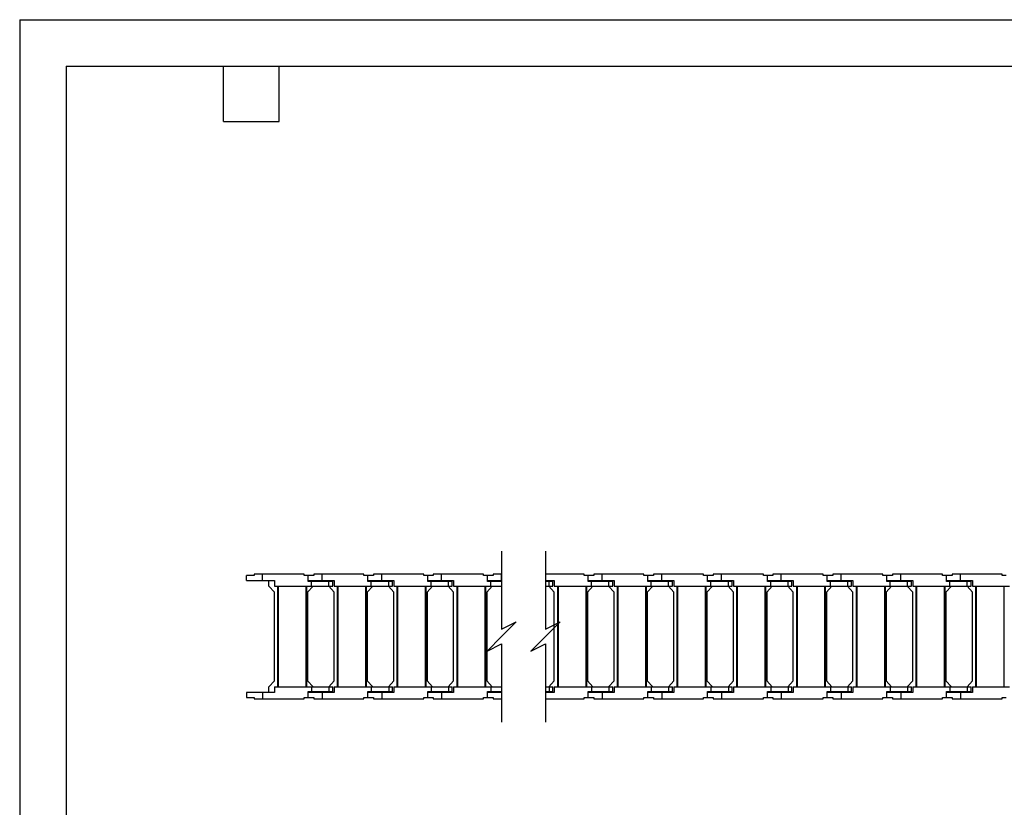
# Model space of a CAD drawing. Header units: millimetres. Extents: x 0 to 1537, y 0 to 1187.
# Tile 2 of 14: x 0 to 742, y 594 to 1187. Entities that reach past the tile are written whole.
import ezdxf

# ---------------------------------------------------------------- set-up
doc = ezdxf.new("R2010")
doc.units = ezdxf.units.MM
doc.header["$LTSCALE"] = 5.5
doc.layers.add('DIMENSIONS', color=140, linetype='Continuous', lineweight=25)
doc.layers.add('TEXT', color=140, linetype='Continuous', lineweight=25)

msp = doc.modelspace()

# ---------------------------------------------------------------- linework, layer by layer
at = {"color": 7, "linetype": 'Continuous'}
for q in [(0.01, 0.01), (1536.71, 1187.46)]:
    msp.add_line((0.01, 1187.46), q, dxfattribs=at)
for p, q in [((170.88, 764.77), (170.88, 768.47)), ((176.58, 768.47), (170.88, 768.47)), ((170.88, 764.77), (182.88, 764.77)), ((176.58, 769.47), (176.58, 768.47)), ((182.88, 769.47), (176.58, 769.47)), ((182.88, 764.77), (182.88, 769.47)), ((214.38, 769.47), (182.88, 769.47)), ((182.88, 764.77), (191.88, 764.77)), ((187.78, 760.47), (187.78, 764.77)), ((191.88, 764.77), (191.88, 760.47)), ((214.38, 768.47), (214.38, 769.47)), ((217.38, 768.47), (214.38, 768.47)), ((217.38, 763.97), (217.38, 768.47)), ((221.58, 768.47), (217.38, 768.47)), ((217.38, 763.97), (217.38, 768.47)), ((217.38, 768.47), (217.38, 768.47)), ((217.38, 764.77), (227.88, 764.77)), ((221.58, 769.47), (221.58, 768.47)), ((227.88, 769.47), (221.58, 769.47)), ((222.88, 763.97), (222.88, 764.77)), ((227.88, 764.77), (227.88, 769.47)), ((259.38, 769.47), (227.88, 769.47)), ((227.88, 764.77), (236.88, 764.77)), ((232.88, 764.77), (232.88, 763.97)), ((236.88, 764.77), (236.88, 760.47)), ((259.38, 768.47), (259.38, 769.47)), ((262.38, 768.47), (259.38, 768.47)), ((262.38, 763.97), (262.38, 768.47)), ((266.58, 768.47), (262.38, 768.47)), ((262.38, 763.97), (262.38, 768.47)), ((262.38, 768.47), (262.38, 768.47)), ((262.38, 764.77), (272.88, 764.77)), ((266.58, 769.47), (266.58, 768.47)), ((272.88, 769.47), (266.58, 769.47)), ((267.88, 763.97), (267.88, 764.77)), ((272.88, 764.77), (272.88, 769.47)), ((304.38, 769.47), (272.88, 769.47)), ((272.88, 764.77), (281.88, 764.77)), ((277.88, 764.77), (277.88, 763.97)), ((281.88, 764.77), (281.88, 760.47)), ((304.38, 768.47), (304.38, 769.47)), ((307.38, 768.47), (304.38, 768.47)), ((307.38, 763.97), (307.38, 768.47)), ((311.58, 768.47), (307.38, 768.47)), ((307.38, 763.97), (307.38, 768.47)), ((307.38, 768.47), (307.38, 768.47)), ((307.38, 764.77), (317.88, 764.77)), ((311.58, 769.47), (311.58, 768.47)), ((317.88, 769.47), (311.58, 769.47)), ((312.88, 763.97), (312.88, 764.77)), ((317.88, 764.77), (317.88, 769.47)), ((349.38, 769.47), (317.88, 769.47)), ((317.88, 764.77), (326.88, 764.77)), ((322.88, 764.77), (322.88, 763.97)), ((326.88, 764.77), (326.88, 760.47)), ((349.38, 768.47), (349.38, 769.47)), ((352.38, 768.47), (349.38, 768.47)), ((352.38, 763.97), (352.38, 768.47)), ((356.58, 768.47), (352.38, 768.47)), ((352.38, 763.97), (352.38, 768.47)), ((352.38, 768.47), (352.38, 768.47)), ((352.38, 764.77), (362.88, 764.77)), ((356.58, 769.47), (356.58, 768.47)), ((362.88, 769.47), (356.58, 769.47)), ((357.88, 763.97), (357.88, 764.77)), ((362.88, 764.77), (362.88, 769.47)), ((363.1, 769.47), (362.88, 769.47)), ((362.88, 764.77), (363.1, 764.77)), ((425.27, 769.47), (396.1, 769.47)), ((396.1, 764.77), (402.77, 764.77)), ((398.77, 764.77), (398.77, 763.97)), ((402.77, 764.77), (402.77, 760.47)), ((425.27, 768.47), (425.27, 769.47)), ((428.27, 768.47), (425.27, 768.47)), ((428.27, 763.97), (428.27, 768.47)), ((432.47, 768.47), (428.27, 768.47)), ((428.27, 763.97), (428.27, 768.47)), ((428.27, 768.47), (428.27, 768.47)), ((428.27, 764.77), (438.77, 764.77)), ((432.47, 769.47), (432.47, 768.47)), ((438.77, 769.47), (432.47, 769.47)), ((433.77, 763.97), (433.77, 764.77)), ((438.77, 764.77), (438.77, 769.47)), ((470.27, 769.47), (438.77, 769.47)), ((438.77, 764.77), (447.77, 764.77)), ((443.77, 764.77), (443.77, 763.97)), ((447.77, 764.77), (447.77, 760.47)), ((470.27, 768.47), (470.27, 769.47)), ((473.27, 768.47), (470.27, 768.47)), ((473.27, 763.97), (473.27, 768.47)), ((477.47, 768.47), (473.27, 768.47)), ((473.27, 763.97), (473.27, 768.47)), ((473.27, 768.47), (473.27, 768.47)), ((473.27, 764.77), (483.77, 764.77)), ((477.47, 769.47), (477.47, 768.47)), ((483.77, 769.47), (477.47, 769.47)), ((478.77, 763.97), (478.77, 764.77)), ((483.77, 764.77), (483.77, 769.47)), ((515.27, 769.47), (483.77, 769.47)), ((483.77, 764.77), (492.77, 764.77)), ((488.77, 764.77), (488.77, 763.97)), ((492.77, 764.77), (492.77, 760.47)), ((515.27, 768.47), (515.27, 769.47)), ((518.27, 768.47), (515.27, 768.47)), ((518.27, 763.97), (518.27, 768.47)), ((522.47, 768.47), (518.27, 768.47)), ((518.27, 763.97), (518.27, 768.47)), ((518.27, 768.47), (518.27, 768.47)), ((518.27, 764.77), (528.77, 764.77)), ((522.47, 769.47), (522.47, 768.47)), ((528.77, 769.47), (522.47, 769.47)), ((523.77, 763.97), (523.77, 764.77)), ((528.77, 764.77), (528.77, 769.47)), ((560.27, 769.47), (528.77, 769.47)), ((528.77, 764.77), (537.77, 764.77)), ((533.77, 764.77), (533.77, 763.97)), ((537.77, 764.77), (537.77, 760.47)), ((560.27, 768.47), (560.27, 769.47)), ((563.27, 768.47), (560.27, 768.47)), ((563.27, 763.97), (563.27, 768.47)), ((567.47, 768.47), (563.27, 768.47)), ((563.27, 763.97), (563.27, 768.47)), ((563.27, 768.47), (563.27, 768.47)), ((563.27, 764.77), (573.77, 764.77)), ((567.47, 769.47), (567.47, 768.47)), ((573.77, 769.47), (567.47, 769.47)), ((568.77, 763.97), (568.77, 764.77)), ((573.77, 764.77), (573.77, 769.47)), ((605.27, 769.47), (573.77, 769.47)), ((573.77, 764.77), (582.77, 764.77)), ((578.77, 764.77), (578.77, 763.97)), ((582.77, 764.77), (582.77, 760.47)), ((605.27, 768.47), (605.27, 769.47)), ((608.27, 768.47), (605.27, 768.47)), ((608.27, 763.97), (608.27, 768.47)), ((612.47, 768.47), (608.27, 768.47)), ((608.27, 763.97), (608.27, 768.47)), ((608.27, 768.47), (608.27, 768.47)), ((608.27, 764.77), (618.77, 764.77)), ((612.47, 769.47), (612.47, 768.47)), ((618.77, 769.47), (612.47, 769.47)), ((613.77, 763.97), (613.77, 764.77)), ((618.77, 764.77), (618.77, 769.47)), ((650.27, 769.47), (618.77, 769.47)), ((618.77, 764.77), (627.77, 764.77)), ((623.77, 764.77), (623.77, 763.97)), ((627.77, 764.77), (627.77, 760.47)), ((650.27, 768.47), (650.27, 769.47)), ((653.27, 768.47), (650.27, 768.47)), ((653.27, 763.97), (653.27, 768.47)), ((657.47, 768.47), (653.27, 768.47)), ((653.27, 763.97), (653.27, 768.47)), ((653.27, 768.47), (653.27, 768.47)), ((653.27, 764.77), (663.77, 764.77)), ((657.47, 769.47), (657.47, 768.47)), ((663.77, 769.47), (657.47, 769.47)), ((658.77, 763.97), (658.77, 764.77)), ((663.77, 764.77), (663.77, 769.47)), ((695.27, 769.47), (663.77, 769.47)), ((663.77, 764.77), (672.77, 764.77)), ((668.77, 764.77), (668.77, 763.97)), ((672.77, 764.77), (672.77, 760.47)), ((695.27, 768.47), (695.27, 769.47)), ((698.27, 768.47), (695.27, 768.47)), ((698.27, 763.97), (698.27, 768.47)), ((702.47, 768.47), (698.27, 768.47)), ((698.27, 763.97), (698.27, 768.47)), ((698.27, 768.47), (698.27, 768.47)), ((698.27, 764.77), (708.77, 764.77)), ((702.47, 769.47), (702.47, 768.47)), ((708.77, 769.47), (702.47, 769.47)), ((703.77, 763.97), (703.77, 764.77)), ((708.77, 764.77), (708.77, 769.47)), ((740.27, 769.47), (708.77, 769.47)), ((708.77, 764.77), (717.77, 764.77)), ((713.77, 764.77), (713.77, 763.97)), ((717.77, 764.77), (717.77, 760.47)), ((740.27, 768.47), (740.27, 769.47)), ((743.27, 768.47), (740.27, 768.47)), ((191.88, 755.97), (187.78, 760.47)), ((191.88, 760.47), (219.88, 760.47)), ((194.48, 684.47), (194.48, 760.47)), ((194.98, 684.47), (194.98, 760.47)), ((215.78, 684.47), (215.78, 760.47)), ((216.28, 684.47), (216.28, 760.47)), ((220.98, 760.47), (216.88, 755.97)), ((219.88, 763.97), (217.38, 763.97)), ((219.88, 760.47), (219.88, 763.97)), ((232.98, 763.97), (219.88, 763.97)), ((219.88, 760.47), (232.98, 760.47)), ((236.88, 755.97), (232.78, 760.47)), ((232.98, 760.47), (232.98, 763.97)), ((235.88, 763.97), (232.98, 763.97)), ((232.98, 760.47), (235.88, 760.47)), ((235.88, 760.47), (235.88, 763.97)), ((236.88, 760.47), (264.88, 760.47)), ((239.48, 684.47), (239.48, 760.47)), ((239.98, 684.47), (239.98, 760.47)), ((260.78, 684.47), (260.78, 760.47)), ((261.28, 684.47), (261.28, 760.47)), ((265.98, 760.47), (261.88, 755.97)), ((264.88, 763.97), (262.38, 763.97)), ((264.88, 760.47), (264.88, 763.97)), ((277.98, 763.97), (264.88, 763.97)), ((264.88, 760.47), (277.98, 760.47)), ((281.88, 755.97), (277.78, 760.47)), ((277.98, 760.47), (277.98, 763.97)), ((280.88, 763.97), (277.98, 763.97)), ((277.98, 760.47), (280.88, 760.47)), ((280.88, 760.47), (280.88, 763.97)), ((281.88, 760.47), (309.88, 760.47)), ((284.48, 684.47), (284.48, 760.47)), ((284.98, 684.47), (284.98, 760.47)), ((305.78, 684.47), (305.78, 760.47)), ((306.28, 684.47), (306.28, 760.47)), ((310.98, 760.47), (306.88, 755.97)), ((309.88, 763.97), (307.38, 763.97)), ((309.88, 760.47), (309.88, 763.97)), ((322.98, 763.97), (309.88, 763.97)), ((309.88, 760.47), (322.98, 760.47)), ((326.88, 755.97), (322.78, 760.47)), ((322.98, 760.47), (322.98, 763.97)), ((325.88, 763.97), (322.98, 763.97)), ((322.98, 760.47), (325.88, 760.47)), ((325.88, 760.47), (325.88, 763.97)), ((326.88, 760.47), (354.88, 760.47)), ((329.48, 684.47), (329.48, 760.47)), ((329.98, 684.47), (329.98, 760.47)), ((350.78, 684.47), (350.78, 760.47)), ((351.28, 684.47), (351.28, 760.47)), ((355.98, 760.47), (351.88, 755.97)), ((354.88, 763.97), (352.38, 763.97)), ((354.88, 760.47), (354.88, 763.97)), ((363.1, 763.97), (354.88, 763.97)), ((354.88, 760.47), (363.1, 760.47)), ((398.87, 763.97), (396.1, 763.97)), ((396.1, 760.47), (398.87, 760.47)), ((402.77, 755.97), (398.67, 760.47)), ((398.87, 760.47), (398.87, 763.97)), ((401.77, 763.97), (398.87, 763.97)), ((398.87, 760.47), (401.77, 760.47)), ((401.77, 760.47), (401.77, 763.97)), ((402.77, 760.47), (430.77, 760.47)), ((405.37, 684.47), (405.37, 760.47)), ((405.87, 684.47), (405.87, 760.47)), ((426.67, 684.47), (426.67, 760.47)), ((427.17, 684.47), (427.17, 760.47)), ((431.87, 760.47), (427.77, 755.97)), ((430.77, 763.97), (428.27, 763.97)), ((430.77, 760.47), (430.77, 763.97)), ((443.87, 763.97), (430.77, 763.97)), ((430.77, 760.47), (443.87, 760.47)), ((447.77, 755.97), (443.67, 760.47)), ((443.87, 760.47), (443.87, 763.97)), ((446.77, 763.97), (443.87, 763.97)), ((443.87, 760.47), (446.77, 760.47)), ((446.77, 760.47), (446.77, 763.97)), ((447.77, 760.47), (475.77, 760.47)), ((450.37, 684.47), (450.37, 760.47)), ((450.87, 684.47), (450.87, 760.47)), ((471.67, 684.47), (471.67, 760.47)), ((472.17, 684.47), (472.17, 760.47)), ((476.87, 760.47), (472.77, 755.97)), ((475.77, 763.97), (473.27, 763.97)), ((475.77, 760.47), (475.77, 763.97)), ((488.87, 763.97), (475.77, 763.97)), ((475.77, 760.47), (488.87, 760.47)), ((492.77, 755.97), (488.67, 760.47)), ((488.87, 760.47), (488.87, 763.97)), ((491.77, 763.97), (488.87, 763.97)), ((488.87, 760.47), (491.77, 760.47)), ((491.77, 760.47), (491.77, 763.97)), ((492.77, 760.47), (520.77, 760.47)), ((495.37, 684.47), (495.37, 760.47)), ((495.87, 684.47), (495.87, 760.47)), ((516.67, 684.47), (516.67, 760.47)), ((517.17, 684.47), (517.17, 760.47)), ((521.87, 760.47), (517.77, 755.97)), ((520.77, 763.97), (518.27, 763.97)), ((520.77, 760.47), (520.77, 763.97)), ((533.87, 763.97), (520.77, 763.97)), ((520.77, 760.47), (533.87, 760.47)), ((537.77, 755.97), (533.67, 760.47)), ((533.87, 760.47), (533.87, 763.97)), ((536.77, 763.97), (533.87, 763.97)), ((533.87, 760.47), (536.77, 760.47)), ((536.77, 760.47), (536.77, 763.97)), ((537.77, 760.47), (565.77, 760.47)), ((540.37, 684.47), (540.37, 760.47)), ((540.87, 684.47), (540.87, 760.47)), ((561.67, 684.47), (561.67, 760.47)), ((562.17, 684.47), (562.17, 760.47)), ((566.87, 760.47), (562.77, 755.97)), ((565.77, 763.97), (563.27, 763.97)), ((565.77, 760.47), (565.77, 763.97)), ((578.87, 763.97), (565.77, 763.97)), ((565.77, 760.47), (578.87, 760.47)), ((582.77, 755.97), (578.67, 760.47)), ((578.87, 760.47), (578.87, 763.97)), ((581.77, 763.97), (578.87, 763.97)), ((578.87, 760.47), (581.77, 760.47)), ((581.77, 760.47), (581.77, 763.97)), ((582.77, 760.47), (610.77, 760.47)), ((585.37, 684.47), (585.37, 760.47)), ((585.87, 684.47), (585.87, 760.47)), ((606.67, 684.47), (606.67, 760.47)), ((607.17, 684.47), (607.17, 760.47)), ((611.87, 760.47), (607.77, 755.97)), ((610.77, 763.97), (608.27, 763.97)), ((610.77, 760.47), (610.77, 763.97)), ((623.87, 763.97), (610.77, 763.97)), ((610.77, 760.47), (623.87, 760.47)), ((627.77, 755.97), (623.67, 760.47)), ((623.87, 760.47), (623.87, 763.97)), ((626.77, 763.97), (623.87, 763.97)), ((623.87, 760.47), (626.77, 760.47)), ((626.77, 760.47), (626.77, 763.97)), ((627.77, 760.47), (655.77, 760.47)), ((630.37, 684.47), (630.37, 760.47)), ((630.87, 684.47), (630.87, 760.47)), ((651.67, 684.47), (651.67, 760.47)), ((652.17, 684.47), (652.17, 760.47)), ((656.87, 760.47), (652.77, 755.97)), ((655.77, 763.97), (653.27, 763.97)), ((655.77, 760.47), (655.77, 763.97)), ((668.87, 763.97), (655.77, 763.97)), ((655.77, 760.47), (668.87, 760.47)), ((672.77, 755.97), (668.67, 760.47)), ((668.87, 760.47), (668.87, 763.97)), ((671.77, 763.97), (668.87, 763.97)), ((668.87, 760.47), (671.77, 760.47)), ((671.77, 760.47), (671.77, 763.97)), ((672.77, 760.47), (700.77, 760.47)), ((675.37, 684.47), (675.37, 760.47)), ((675.87, 684.47), (675.87, 760.47)), ((696.67, 684.47), (696.67, 760.47)), ((697.17, 684.47), (697.17, 760.47)), ((701.87, 760.47), (697.77, 755.97)), ((700.77, 763.97), (698.27, 763.97)), ((700.77, 760.47), (700.77, 763.97)), ((713.87, 763.97), (700.77, 763.97)), ((700.77, 760.47), (713.87, 760.47)), ((717.77, 755.97), (713.67, 760.47)), ((713.87, 760.47), (713.87, 763.97)), ((716.77, 763.97), (713.87, 763.97)), ((713.87, 760.47), (716.77, 760.47)), ((716.77, 760.47), (716.77, 763.97)), ((717.77, 760.47), (745.77, 760.47)), ((720.37, 684.47), (720.37, 760.47)), ((720.87, 684.47), (720.87, 760.47)), ((741.67, 684.47), (741.67, 760.47)), ((191.88, 688.97), (191.88, 755.97)), ((216.88, 755.97), (216.88, 688.97)), ((236.88, 688.97), (236.88, 755.97)), ((261.88, 755.97), (261.88, 688.97)), ((281.88, 688.97), (281.88, 755.97)), ((306.88, 755.97), (306.88, 688.97)), ((326.88, 688.97), (326.88, 755.97)), ((351.88, 755.97), (351.88, 688.97)), ((402.77, 688.97), (402.77, 755.97)), ((427.77, 755.97), (427.77, 688.97)), ((447.77, 688.97), (447.77, 755.97)), ((472.77, 755.97), (472.77, 688.97)), ((492.77, 688.97), (492.77, 755.97)), ((517.77, 755.97), (517.77, 688.97)), ((537.77, 688.97), (537.77, 755.97)), ((562.77, 755.97), (562.77, 688.97)), ((582.77, 688.97), (582.77, 755.97)), ((607.77, 755.97), (607.77, 688.97)), ((627.77, 688.97), (627.77, 755.97)), ((652.77, 755.97), (652.77, 688.97)), ((672.77, 688.97), (672.77, 755.97)), ((697.77, 755.97), (697.77, 688.97)), ((717.77, 688.97), (717.77, 755.97)), ((187.78, 684.47), (191.88, 688.97)), ((187.78, 680.17), (187.78, 684.47)), ((191.88, 684.47), (191.88, 680.17)), ((191.88, 684.47), (219.88, 684.47)), ((216.88, 688.97), (220.98, 684.47)), ((219.88, 684.47), (219.88, 680.97)), ((219.88, 684.47), (232.98, 684.47)), ((232.78, 684.47), (236.88, 688.97)), ((232.98, 684.47), (232.98, 680.97)), ((232.98, 684.47), (235.88, 684.47)), ((235.88, 680.97), (235.88, 684.47)), ((236.88, 684.47), (236.88, 680.17)), ((236.88, 684.47), (264.88, 684.47)), ((261.88, 688.97), (265.98, 684.47)), ((264.88, 684.47), (264.88, 680.97)), ((264.88, 684.47), (277.98, 684.47)), ((277.78, 684.47), (281.88, 688.97)), ((277.98, 684.47), (277.98, 680.97)), ((277.98, 684.47), (280.88, 684.47)), ((280.88, 680.97), (280.88, 684.47)), ((281.88, 684.47), (281.88, 680.17)), ((281.88, 684.47), (309.88, 684.47)), ((306.88, 688.97), (310.98, 684.47)), ((309.88, 684.47), (309.88, 680.97)), ((309.88, 684.47), (322.98, 684.47)), ((322.78, 684.47), (326.88, 688.97)), ((322.98, 684.47), (322.98, 680.97)), ((322.98, 684.47), (325.88, 684.47)), ((325.88, 680.97), (325.88, 684.47)), ((326.88, 684.47), (326.88, 680.17)), ((326.88, 684.47), (354.88, 684.47)), ((351.88, 688.97), (355.98, 684.47)), ((354.88, 684.47), (354.88, 680.97)), ((354.88, 684.47), (363.1, 684.47)), ((396.1, 684.47), (398.87, 684.47)), ((398.67, 684.47), (402.77, 688.97)), ((398.87, 684.47), (398.87, 680.97)), ((398.87, 684.47), (401.77, 684.47)), ((401.77, 680.97), (401.77, 684.47)), ((402.77, 684.47), (430.77, 684.47)), ((402.77, 684.47), (402.77, 680.17)), ((427.77, 688.97), (431.87, 684.47)), ((430.77, 684.47), (430.77, 680.97)), ((430.77, 684.47), (443.87, 684.47)), ((443.67, 684.47), (447.77, 688.97)), ((443.87, 684.47), (443.87, 680.97)), ((443.87, 684.47), (446.77, 684.47)), ((446.77, 680.97), (446.77, 684.47)), ((447.77, 684.47), (475.77, 684.47)), ((447.77, 684.47), (447.77, 680.17)), ((472.77, 688.97), (476.87, 684.47)), ((475.77, 684.47), (475.77, 680.97)), ((475.77, 684.47), (488.87, 684.47)), ((488.67, 684.47), (492.77, 688.97)), ((488.87, 684.47), (488.87, 680.97)), ((488.87, 684.47), (491.77, 684.47)), ((491.77, 680.97), (491.77, 684.47)), ((492.77, 684.47), (492.77, 680.17)), ((492.77, 684.47), (520.77, 684.47)), ((517.77, 688.97), (521.87, 684.47)), ((520.77, 684.47), (520.77, 680.97)), ((520.77, 684.47), (533.87, 684.47)), ((533.67, 684.47), (537.77, 688.97)), ((533.87, 684.47), (533.87, 680.97)), ((533.87, 684.47), (536.77, 684.47)), ((536.77, 680.97), (536.77, 684.47)), ((537.77, 684.47), (565.77, 684.47)), ((537.77, 684.47), (537.77, 680.17)), ((562.77, 688.97), (566.87, 684.47)), ((565.77, 684.47), (565.77, 680.97)), ((565.77, 684.47), (578.87, 684.47)), ((578.67, 684.47), (582.77, 688.97)), ((578.87, 684.47), (578.87, 680.97)), ((578.87, 684.47), (581.77, 684.47)), ((581.77, 680.97), (581.77, 684.47)), ((582.77, 684.47), (610.77, 684.47)), ((582.77, 684.47), (582.77, 680.17)), ((607.77, 688.97), (611.87, 684.47)), ((610.77, 684.47), (610.77, 680.97)), ((610.77, 684.47), (623.87, 684.47)), ((623.67, 684.47), (627.77, 688.97)), ((623.87, 684.47), (623.87, 680.97)), ((623.87, 684.47), (626.77, 684.47)), ((626.77, 680.97), (626.77, 684.47)), ((627.77, 684.47), (655.77, 684.47)), ((627.77, 684.47), (627.77, 680.17)), ((652.77, 688.97), (656.87, 684.47)), ((655.77, 684.47), (655.77, 680.97)), ((655.77, 684.47), (668.87, 684.47)), ((668.67, 684.47), (672.77, 688.97)), ((668.87, 684.47), (668.87, 680.97)), ((668.87, 684.47), (671.77, 684.47)), ((671.77, 680.97), (671.77, 684.47)), ((672.77, 684.47), (672.77, 680.17)), ((672.77, 684.47), (700.77, 684.47)), ((697.77, 688.97), (701.87, 684.47)), ((700.77, 684.47), (700.77, 680.97)), ((700.77, 684.47), (713.87, 684.47)), ((713.67, 684.47), (717.77, 688.97)), ((713.87, 684.47), (713.87, 680.97)), ((713.87, 684.47), (716.77, 684.47)), ((716.77, 680.97), (716.77, 684.47)), ((717.77, 684.47), (717.77, 680.17)), ((717.77, 684.47), (745.77, 684.47)), ((170.88, 680.17), (170.88, 676.47)), ((182.88, 680.17), (170.88, 680.17)), ((170.88, 676.47), (176.58, 676.47)), ((176.58, 676.47), (176.58, 675.47)), ((176.58, 675.47), (182.88, 675.47)), ((182.88, 680.17), (182.88, 675.47)), ((191.88, 680.17), (182.88, 680.17)), ((182.88, 675.47), (214.38, 675.47)), ((214.38, 676.47), (217.38, 676.47)), ((214.38, 675.47), (214.38, 676.47)), ((217.38, 676.47), (217.38, 680.97)), ((217.38, 680.97), (219.88, 680.97)), ((217.38, 676.47), (217.38, 680.97)), ((227.88, 680.17), (217.38, 680.17)), ((217.38, 676.47), (221.58, 676.47)), ((217.38, 676.47), (217.38, 676.47)), ((219.88, 680.97), (232.98, 680.97)), ((221.58, 676.47), (221.58, 675.47)), ((221.58, 675.47), (227.88, 675.47)), ((222.88, 680.97), (222.88, 680.17)), ((227.88, 680.17), (227.88, 675.47)), ((236.88, 680.17), (227.88, 680.17)), ((227.88, 675.47), (259.38, 675.47)), ((232.88, 680.17), (232.88, 680.97)), ((232.98, 680.97), (235.88, 680.97)), ((259.38, 676.47), (262.38, 676.47)), ((259.38, 675.47), (259.38, 676.47)), ((262.38, 676.47), (262.38, 680.97)), ((262.38, 680.97), (264.88, 680.97)), ((262.38, 676.47), (262.38, 680.97)), ((272.88, 680.17), (262.38, 680.17)), ((262.38, 676.47), (266.58, 676.47)), ((262.38, 676.47), (262.38, 676.47)), ((264.88, 680.97), (277.98, 680.97)), ((266.58, 676.47), (266.58, 675.47)), ((266.58, 675.47), (272.88, 675.47)), ((267.88, 680.97), (267.88, 680.17)), ((272.88, 680.17), (272.88, 675.47)), ((281.88, 680.17), (272.88, 680.17)), ((272.88, 675.47), (304.38, 675.47)), ((277.88, 680.17), (277.88, 680.97)), ((277.98, 680.97), (280.88, 680.97)), ((304.38, 676.47), (307.38, 676.47)), ((304.38, 675.47), (304.38, 676.47)), ((307.38, 676.47), (307.38, 680.97)), ((307.38, 680.97), (309.88, 680.97)), ((307.38, 676.47), (307.38, 680.97)), ((317.88, 680.17), (307.38, 680.17)), ((307.38, 676.47), (311.58, 676.47)), ((307.38, 676.47), (307.38, 676.47)), ((309.88, 680.97), (322.98, 680.97)), ((311.58, 676.47), (311.58, 675.47)), ((311.58, 675.47), (317.88, 675.47)), ((312.88, 680.97), (312.88, 680.17)), ((317.88, 680.17), (317.88, 675.47)), ((326.88, 680.17), (317.88, 680.17)), ((317.88, 675.47), (349.38, 675.47)), ((322.88, 680.17), (322.88, 680.97)), ((322.98, 680.97), (325.88, 680.97)), ((349.38, 676.47), (352.38, 676.47)), ((349.38, 675.47), (349.38, 676.47)), ((352.38, 676.47), (352.38, 680.97)), ((352.38, 680.97), (354.88, 680.97)), ((352.38, 676.47), (352.38, 680.97)), ((362.88, 680.17), (352.38, 680.17)), ((352.38, 676.47), (356.58, 676.47)), ((352.38, 676.47), (352.38, 676.47)), ((354.88, 680.97), (363.1, 680.97)), ((356.58, 676.47), (356.58, 675.47)), ((356.58, 675.47), (362.88, 675.47)), ((357.88, 680.97), (357.88, 680.17)), ((362.88, 680.17), (362.88, 675.47)), ((363.1, 680.17), (362.88, 680.17)), ((362.88, 675.47), (363.1, 675.47)), ((396.1, 680.97), (398.87, 680.97)), ((402.77, 680.17), (396.1, 680.17)), ((396.1, 675.47), (425.27, 675.47)), ((398.77, 680.17), (398.77, 680.97)), ((398.87, 680.97), (401.77, 680.97)), ((425.27, 676.47), (428.27, 676.47)), ((425.27, 675.47), (425.27, 676.47)), ((428.27, 676.47), (428.27, 680.97)), ((428.27, 680.97), (430.77, 680.97)), ((428.27, 676.47), (428.27, 680.97)), ((438.77, 680.17), (428.27, 680.17)), ((428.27, 676.47), (432.47, 676.47)), ((428.27, 676.47), (428.27, 676.47)), ((430.77, 680.97), (443.87, 680.97)), ((432.47, 676.47), (432.47, 675.47)), ((432.47, 675.47), (438.77, 675.47)), ((433.77, 680.97), (433.77, 680.17)), ((438.77, 680.17), (438.77, 675.47)), ((447.77, 680.17), (438.77, 680.17)), ((438.77, 675.47), (470.27, 675.47)), ((443.77, 680.17), (443.77, 680.97)), ((443.87, 680.97), (446.77, 680.97)), ((470.27, 676.47), (473.27, 676.47)), ((470.27, 675.47), (470.27, 676.47)), ((473.27, 676.47), (473.27, 680.97)), ((473.27, 680.97), (475.77, 680.97)), ((473.27, 676.47), (473.27, 680.97)), ((483.77, 680.17), (473.27, 680.17)), ((473.27, 676.47), (477.47, 676.47)), ((473.27, 676.47), (473.27, 676.47)), ((475.77, 680.97), (488.87, 680.97)), ((477.47, 676.47), (477.47, 675.47)), ((477.47, 675.47), (483.77, 675.47)), ((478.77, 680.97), (478.77, 680.17)), ((483.77, 680.17), (483.77, 675.47)), ((492.77, 680.17), (483.77, 680.17)), ((483.77, 675.47), (515.27, 675.47)), ((488.77, 680.17), (488.77, 680.97)), ((488.87, 680.97), (491.77, 680.97)), ((515.27, 676.47), (518.27, 676.47)), ((515.27, 675.47), (515.27, 676.47)), ((518.27, 676.47), (518.27, 680.97)), ((518.27, 680.97), (520.77, 680.97)), ((518.27, 676.47), (518.27, 680.97)), ((528.77, 680.17), (518.27, 680.17)), ((518.27, 676.47), (522.47, 676.47)), ((518.27, 676.47), (518.27, 676.47)), ((520.77, 680.97), (533.87, 680.97)), ((522.47, 676.47), (522.47, 675.47)), ((522.47, 675.47), (528.77, 675.47)), ((523.77, 680.97), (523.77, 680.17)), ((528.77, 680.17), (528.77, 675.47)), ((537.77, 680.17), (528.77, 680.17)), ((528.77, 675.47), (560.27, 675.47)), ((533.77, 680.17), (533.77, 680.97)), ((533.87, 680.97), (536.77, 680.97)), ((560.27, 676.47), (563.27, 676.47)), ((560.27, 675.47), (560.27, 676.47)), ((563.27, 676.47), (563.27, 680.97)), ((563.27, 680.97), (565.77, 680.97)), ((563.27, 676.47), (563.27, 680.97)), ((573.77, 680.17), (563.27, 680.17)), ((563.27, 676.47), (567.47, 676.47)), ((563.27, 676.47), (563.27, 676.47)), ((565.77, 680.97), (578.87, 680.97)), ((567.47, 676.47), (567.47, 675.47)), ((567.47, 675.47), (573.77, 675.47)), ((568.77, 680.97), (568.77, 680.17)), ((573.77, 680.17), (573.77, 675.47)), ((582.77, 680.17), (573.77, 680.17)), ((573.77, 675.47), (605.27, 675.47)), ((578.77, 680.17), (578.77, 680.97)), ((578.87, 680.97), (581.77, 680.97)), ((605.27, 676.47), (608.27, 676.47)), ((605.27, 675.47), (605.27, 676.47)), ((608.27, 676.47), (608.27, 680.97)), ((608.27, 680.97), (610.77, 680.97)), ((608.27, 676.47), (608.27, 680.97)), ((618.77, 680.17), (608.27, 680.17)), ((608.27, 676.47), (612.47, 676.47)), ((608.27, 676.47), (608.27, 676.47)), ((610.77, 680.97), (623.87, 680.97)), ((612.47, 676.47), (612.47, 675.47)), ((612.47, 675.47), (618.77, 675.47)), ((613.77, 680.97), (613.77, 680.17)), ((618.77, 680.17), (618.77, 675.47)), ((627.77, 680.17), (618.77, 680.17)), ((618.77, 675.47), (650.27, 675.47)), ((623.77, 680.17), (623.77, 680.97)), ((623.87, 680.97), (626.77, 680.97)), ((650.27, 676.47), (653.27, 676.47)), ((650.27, 675.47), (650.27, 676.47)), ((653.27, 676.47), (653.27, 680.97)), ((653.27, 680.97), (655.77, 680.97)), ((653.27, 676.47), (653.27, 680.97)), ((663.77, 680.17), (653.27, 680.17)), ((653.27, 676.47), (657.47, 676.47)), ((653.27, 676.47), (653.27, 676.47)), ((655.77, 680.97), (668.87, 680.97)), ((657.47, 676.47), (657.47, 675.47)), ((657.47, 675.47), (663.77, 675.47)), ((658.77, 680.97), (658.77, 680.17)), ((663.77, 680.17), (663.77, 675.47)), ((672.77, 680.17), (663.77, 680.17)), ((663.77, 675.47), (695.27, 675.47)), ((668.77, 680.17), (668.77, 680.97)), ((668.87, 680.97), (671.77, 680.97)), ((695.27, 676.47), (698.27, 676.47)), ((695.27, 675.47), (695.27, 676.47)), ((698.27, 676.47), (698.27, 680.97)), ((698.27, 680.97), (700.77, 680.97)), ((698.27, 676.47), (698.27, 680.97)), ((708.77, 680.17), (698.27, 680.17)), ((698.27, 676.47), (702.47, 676.47)), ((698.27, 676.47), (698.27, 676.47)), ((700.77, 680.97), (713.87, 680.97)), ((702.47, 676.47), (702.47, 675.47)), ((702.47, 675.47), (708.77, 675.47)), ((703.77, 680.97), (703.77, 680.17)), ((708.77, 680.17), (708.77, 675.47)), ((717.77, 680.17), (708.77, 680.17)), ((708.77, 675.47), (740.27, 675.47)), ((713.77, 680.17), (713.77, 680.97)), ((713.87, 680.97), (716.77, 680.97)), ((740.27, 676.47), (743.27, 676.47)), ((740.27, 675.47), (740.27, 676.47))]:
    msp.add_line(p, q)
at = {"layer": 'DIMENSIONS', "color": 140}
for p, q in [((363.1, 786.93), (363.1, 727.97)), ((396.1, 786.93), (396.1, 727.97)), ((363.1, 727.97), (374.1, 733.47)), ((374.1, 733.47), (363.1, 722.47)), ((396.1, 727.97), (407.1, 733.47)), ((407.1, 733.47), (396.1, 722.47)), ((363.1, 722.47), (352.1, 711.47)), ((396.1, 722.47), (385.1, 711.47)), ((352.1, 711.47), (363.1, 716.97)), ((363.1, 716.97), (363.1, 658)), ((385.1, 711.47), (396.1, 716.97)), ((396.1, 716.97), (396.1, 658))]:
    msp.add_line(p, q, dxfattribs=at)
at = {"layer": 'TEXT'}
for p, q in [((34.92, 1152.53), (1501.78, 1152.53)), ((34.92, 1152.53), (34.92, 34.92)), ((153.67, 1110.62), (153.67, 1152.53)), ((195.58, 1110.62), (195.58, 1152.53)), ((153.67, 1110.62), (195.58, 1110.62))]:
    msp.add_line(p, q, dxfattribs=at)

doc.saveas('drawing.dxf')
